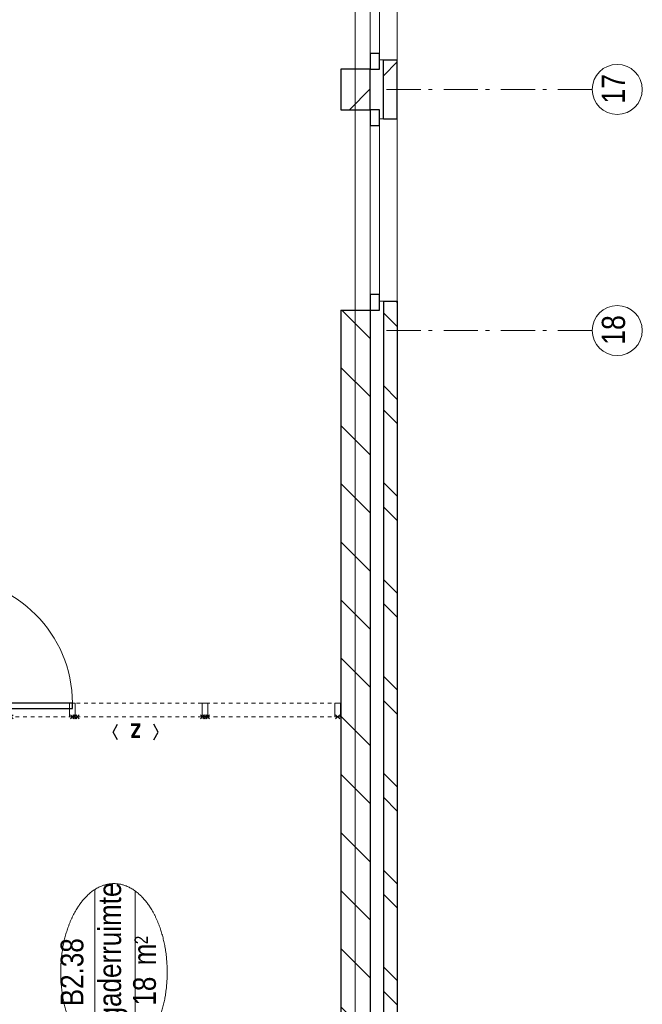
# Model space of a CAD drawing. Header units: millimetres. Extents: x -88840 to 85996, y -16279 to 104709.
# Tile 42 of 184: x 45217 to 49758, y -11973 to -4786. Entities that reach past the tile are written whole.
import ezdxf
from ezdxf.enums import TextEntityAlignment as Align

# ---------------------------------------------------------------- set-up
doc = ezdxf.new("R2010")
doc.units = ezdxf.units.MM
doc.header["$LTSCALE"] = 400
doc.header["$PDMODE"] = 3
doc.header["$PDSIZE"] = 15
doc.linetypes.add('STYLE_06', pattern=[1.041641, 0.625, -0.208282, 0.069427, -0.138931])
doc.linetypes.add('STYLE_21', pattern=[0.138889, 0.069444, -0.069444])
for name, color, linetype, lineweight in [('Binnenkozijnen', 140, 'Continuous', 15), ('Buitenkozijnen', 140, 'Continuous', 15), ('Interieur-deur', 43, 'Continuous', 9), ('Interieur-systeemwand glas', 140, 'STYLE_21', 15), ('Kozijnmerken', 43, 'Continuous', 9), ('mat-baksteen', 5, 'Continuous', 25), ('mat-kalkzandsteen', 5, 'Continuous', 25), ('None', 7, 'Continuous', 9), ('Ruimtenummers', 5, 'Continuous', 25)]:
    doc.layers.add(name, color=color, linetype=linetype, lineweight=lineweight)
doc.styles.add('Arial Narrow', font='ARIALN.TTF', dxfattribs={"height": 222.25})
doc.styles.add('Arial Narrow (bold)', font='ARIALNB.TTF', dxfattribs={"height": 172.861111})

# ---------------------------------------------------------------- blocks, each defined once
blk = doc.blocks.new('*X869')
at = {"layer": 'None', "lineweight": 9}
blk.add_line((-148.5, -148.5), (4, 4), dxfattribs=at)
blk = doc.blocks.new('*X870')
at = {"layer": 'None', "lineweight": 9}
blk.add_line((100, 100), (200, 200), dxfattribs=at)
blk = doc.blocks.new('Penant best-uitbr  (2D)')
at = {"layer": 'mat-baksteen', "lineweight": 25}
for p, q in [((-215, 200), (215, 200)), ((-215, 100), (-215, 200)), ((215, 100), (215, 200)), ((-215, 100), (215, 100))]:
    blk.add_line(p, q, dxfattribs=at)
at = {"layer": 'mat-kalkzandsteen', "lineweight": 25}
blk.add_lwpolyline([(-148.5, 4), (148.5, 4), (148.5, -210), (-148.5, -210)], close=True, dxfattribs=at)
at = {"layer": 'mat-baksteen'}
blk.add_blockref('*X870', (0, 0), dxfattribs=at)
at = {"layer": 'mat-kalkzandsteen'}
blk.add_blockref('*X869', (0, 0), dxfattribs=at)
blk = doc.blocks.new('Gevelpui best-uitbr 1330 (2D)')
at = {"layer": 'Buitenkozijnen', "lineweight": 15}
for p, q in [((-731.5, 71), (731.5, 71)), ((-731.5, 4), (-731.5, 71)), ((-731.5, 4), (731.5, 4)), ((731.5, 4), (731.5, 71))]:
    blk.add_line(p, q, dxfattribs=at)
at = {"layer": 'Buitenkozijnen', "color": 92, "lineweight": 25}
for points in [[(-731.5, 71), (-617.5, 71), (-617.5, 4), (-731.5, 4)], [(617.5, 71), (731.5, 71), (731.5, 4), (617.5, 4)]]:
    blk.add_lwpolyline(points, close=True, dxfattribs=at)
at = {"layer": 'None', "color": 43, "linetype": 'Continuous', "lineweight": 9}
blk.add_line((-731.5, -107), (731.5, -107), dxfattribs=at)
at = {"layer": 'None', "color": 43, "linetype": 'Continuous', "lineweight": 9, "flags": 128}
blk.add_lwpolyline([(-665, 71), (-665, 200), (665, 200), (665, 71)], dxfattribs=at)
blk = doc.blocks.new('*X873')
at = {"layer": 'None', "lineweight": 9}
for p, q in [((-55484.6, -5280), (-55384.6, -5180)), ((-55308.2, -5280), (-55208.2, -5180)), ((-54777.5, -5280), (-54677.5, -5180)), ((-54601.1, -5280), (-54501.1, -5180)), ((-54070.4, -5280), (-53970.4, -5180)), ((-53894, -5280), (-53794, -5180)), ((-53363.3, -5280), (-53263.3, -5180)), ((-53186.9, -5280), (-53086.9, -5180)), ((-52656.2, -5280), (-52556.2, -5180)), ((-52479.8, -5280), (-52379.8, -5180)), ((-51949, -5280), (-51849, -5180)), ((-51772.7, -5280), (-51672.7, -5180)), ((-51241.9, -5280), (-51141.9, -5180)), ((-51065.6, -5280), (-50965.6, -5180)), ((-50534.8, -5280), (-50434.8, -5180)), ((-50358.4, -5280), (-50258.4, -5180)), ((-49827.7, -5280), (-49727.7, -5180)), ((-49651.3, -5280), (-49551.3, -5180)), ((-49120.6, -5280), (-49020.6, -5180)), ((-48944.2, -5280), (-48933.9, -5269.7))]:
    blk.add_line(p, q, dxfattribs=at)
blk = doc.blocks.new('*X875')
at = {"layer": 'None', "lineweight": 9}
for p, q in [((-55571.4, -5084), (-55357.4, -4870)), ((-55147.2, -5084), (-54933.2, -4870)), ((-54722.9, -5084), (-54508.9, -4870)), ((-54298.6, -5084), (-54084.6, -4870)), ((-53874.4, -5084), (-53660.4, -4870)), ((-53450.1, -5084), (-53236.1, -4870)), ((-53025.8, -5084), (-52811.8, -4870)), ((-52601.6, -5084), (-52387.6, -4870)), ((-52177.3, -5084), (-51963.3, -4870)), ((-51753, -5084), (-51539, -4870)), ((-51328.8, -5084), (-51114.8, -4870)), ((-50904.5, -5084), (-50690.5, -4870)), ((-50480.3, -5084), (-50266.3, -4870)), ((-50056, -5084), (-49842, -4870)), ((-49631.7, -5084), (-49417.7, -4870)), ((-49207.5, -5084), (-49000.4, -4877))]:
    blk.add_line(p, q, dxfattribs=at)
blk = doc.blocks.new('Deur systeemwand 915')
at = {"layer": 'Interieur-deur', "color": 140, "linetype": 'Continuous', "lineweight": 15}
blk.add_line((0, 1015), (0, 100), dxfattribs=at)
at = {"layer": 'Interieur-deur', "color": 92, "linetype": 'Continuous', "lineweight": 25}
blk.add_lwpolyline([(-915, 100), (0, 100), (0, 60), (-915, 60)], close=True, dxfattribs=at)
at = {"layer": 'Interieur-deur', "color": 140, "linetype": 'Continuous', "lineweight": 15}
blk.add_arc((0, 100), 915, 90, 180, dxfattribs=at)
blk = doc.blocks.new('systeemwandstijl 950 hoh')
at = {"layer": 'Interieur-systeemwand glas', "color": 43, "linetype": 'Continuous', "lineweight": 9}
blk.add_lwpolyline([(0, 20), (100, 20), (100, -20), (0, -20)], close=True, dxfattribs=at)
at = {"layer": 'Interieur-systeemwand glas', "color": 43, "linetype": 'Continuous', "lineweight": 15}
for p in [(0, 950), (0, 0)]:
    blk.add_point(p, dxfattribs=at)
blk = doc.blocks.new('*U1105')
at = {"layer": 'Interieur-systeemwand glas', "lineweight": 15}
for p, q in [((-51968.9, -1496), (-51968.9, -4866)), ((-51868.9, -1496), (-51868.9, -4866))]:
    blk.add_line(p, q, dxfattribs=at)
at = {"layer": 'Interieur-systeemwand glas', "color": 7, "xscale": -1}
for name, p, rotation in [('systeemwandstijl 950 hoh', (-51968.9, -1515), 180), ('systeemwandstijl 950 hoh', (-51968.9, -1996), 180), ('Deur systeemwand 915', (-51968.9, -1996), 270), ('systeemwandstijl 950 hoh', (-51968.9, -2911), 180)]:
    blk.add_blockref(name, p, dxfattribs=dict(at, rotation=rotation))
at = {"layer": 'Interieur-systeemwand glas', "color": 7}
for p in [(-51968.9, -3878.5), (-51968.9, -4846)]:
    blk.add_blockref('systeemwandstijl 950 hoh', p, dxfattribs=at)
blk = doc.blocks.new('Kozijnmerk 50')
at = {"layer": 'Kozijnmerken', "color": 92, "linetype": 'Continuous', "lineweight": 25}
for points in [[(-132.2, 50.6), (-164.8, -5.8), (-132.2, -62.1)], [(132.2, 50.6), (164.8, -5.8), (132.2, -62.1)]]:
    blk.add_lwpolyline(points, dxfattribs=at)
at = {"layer": 'None', "color": 43, "style": 'Arial Narrow (bold)'}
blk.add_attdef('merk', text='', height=138.3, dxfattribs=at).set_placement((0, 0), align=Align.MIDDLE_CENTER)
blk = doc.blocks.new('Ruimtenummer UV 50')
at = {"layer": 'Ruimtenummers', "color": 8, "lineweight": 5}
for p, q in [((602.2, 156.5), (-602.3, 156.5)), ((594.7, -137.5), (-594.8, -137.5))]:
    blk.add_line(p, q, dxfattribs=at)
blk.add_open_spline([(-323.4, 353.8), (-173.3, 405.8), (173.3, 405.8), (323.4, 353.8), (473.5, 301.8), (560.1, 211.8), (646.8, 121.7), (646.8, 17.7), (646.8, -86.3), (560.1, -176.3), (473.5, -266.4), (323.4, -318.4), (173.3, -370.4), (-173.3, -370.4), (-323.4, -318.4), (-473.5, -266.4), (-560.2, -176.3), (-646.8, -86.3), (-646.8, 17.7), (-646.8, 121.7), (-560.2, 211.8), (-473.5, 301.8), (-323.4, 353.8)], degree=2, knots=[0, 0, 0, 0.09962, 0.19924, 0.19924, 0.283607, 0.283607, 0.349619, 0.349619, 0.415638, 0.415638, 0.5, 0.5, 0.59962, 0.69924, 0.69924, 0.783607, 0.783607, 0.849619, 0.849619, 0.915638, 0.915638, 1, 1, 1], dxfattribs=at)
at = {"layer": 'Ruimtenummers', "attachment_point": 2, "style": 'Arial Narrow'}
for s, insert, char_height in [(' 2', (220.1, -132.8), 96.8), (' m', (103.6, -122.2), 165.95)]:
    blk.add_mtext(s, dxfattribs=dict(at, insert=insert, char_height=char_height))
at = {"layer": 'Ruimtenummers', "style": 'Arial Narrow'}
for tag, p in [('Nummer', (0, 406.9)), ('Naam', (0, 131.7)), ('Oppervlak', (-137.9, -122.2))]:
    blk.add_attdef(tag, text='', height=165.9, dxfattribs=at).set_placement(p, align=Align.TOP_CENTER)

msp = doc.modelspace()

# ---------------------------------------------------------------- linework, layer by layer
at = {"linetype": 'Continuous', "lineweight": 0, "flags": 128}
msp.add_lwpolyline([(39985.2844, 23135.04674), (41985.2844, 23135.04674), (41985.2844, 20886.54674), (47663.2844, 20886.54674), (47663.2844, -13379.95326), (42199.2844, -13379.95326), (42199.2844, -10274.95326), (44185.2844, -10274.95326), (44185.2844, -7814.95326), (39771.2844, -7814.95326), (39771.2844, -13379.95326), (34410.2844, -13379.95326), (34410.2844, 8735.04674), (39985.2844, 8735.04674), (39985.2844, 23135.04674)], dxfattribs=at)
at = {"layer": 'mat-baksteen', "lineweight": 25}
for p, q in [((47870.2844, -6839.95326), (47870.2844, -13689.95326)), ((47870.2844, -6839.95326), (47970.2844, -6839.95326)), ((47970.2844, -6839.95326), (47970.2844, -13789.95326))]:
    msp.add_line(p, q, dxfattribs=at)
at = {"layer": 'mat-kalkzandsteen', "lineweight": 25}
for p, q in [((47560.2844, -6906.45326), (47560.2844, -13379.95326)), ((47560.2844, -6906.45326), (47774.2844, -6906.45326)), ((47774.2844, -6906.45326), (47774.2844, -13593.95326))]:
    msp.add_line(p, q, dxfattribs=at)
at = {"layer": 'None', "color": 7, "linetype": 'STYLE_06', "lineweight": 9}
for p, q in [((49392.7721, -5294.95326), (47892.7721, -5294.95326)), ((49392.7721, -7054.95326), (47892.7721, -7054.95326))]:
    msp.add_line(p, q, dxfattribs=at)
at = {"layer": 'None', "color": 43, "linetype": 'Continuous', "lineweight": 9}
for centre in [(49575.37852, -5294.95326), (49575.37852, -7054.95326)]:
    msp.add_circle(centre, 182.60642, dxfattribs=at)

# ---------------------------------------------------------------- block references
at = {"layer": 'Binnenkozijnen', "color": 7, "rotation": 90}
msp.add_blockref('*U1105', (42690.2844, 42093.98738), dxfattribs=at)
at = {"layer": 'Kozijnmerken', "color": 7, "rotation": 180}
msp.add_blockref('Kozijnmerk 50', (46063.12429, -9991.39553), dxfattribs=at).add_auto_attribs({'merk': 'z'})
at = {"layer": 'mat-baksteen', "color": 7, "xscale": -1, "rotation": 270}
msp.add_blockref('Penant best-uitbr  (2D)', (47770.2844, -5294.95326), dxfattribs=at)
at = {"layer": 'mat-baksteen', "rotation": 90}
msp.add_blockref('*X873', (42690.2844, 42093.98738), dxfattribs=at)
at = {"layer": 'mat-kalkzandsteen', "rotation": 90}
msp.add_blockref('*X875', (42690.2844, 42093.98738), dxfattribs=at)
at = {"layer": 'None', "color": 7, "xscale": -1, "rotation": 270}
for p in [(47770.2844, -4414.95326), (47770.2844, -6174.95326)]:
    msp.add_blockref('Gevelpui best-uitbr 1330 (2D)', p, dxfattribs=at)
at = {"layer": 'Ruimtenummers', "rotation": 90}
msp.add_blockref('Ruimtenummer UV 50', (45922.09462, -11738.92486), dxfattribs=at).add_auto_attribs({'Nummer': 'B2.38', 'Naam': 'Vergaderruimte', 'Oppervlak': '18'})

# ---------------------------------------------------------------- texts
at = {"layer": 'None', "color": 8, "char_height": 169.333333, "attachment_point": 1, "rotation": 90, "style": 'Arial Narrow'}
for s, insert in [('17', (49462.62094, -5398.67276)), ('18', (49462.62094, -7158.67276))]:
    msp.add_mtext(s, dxfattribs=dict(at, insert=insert))

doc.saveas('drawing.dxf')
